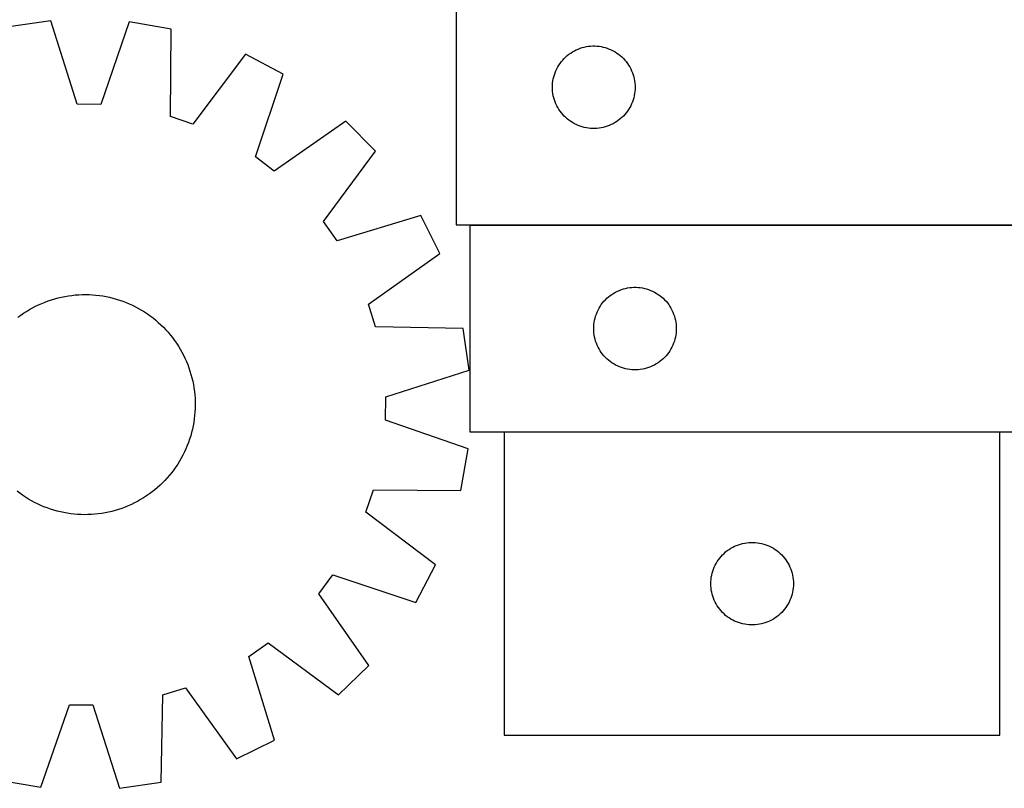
# Model space of a CAD drawing. Header units: millimetres. Extents: x 7 to 1493, y 7 to 2993.
# Tile 12 of 14: x 955 to 1312, y 2405 to 2684. Entities that reach past the tile are written whole.
import ezdxf

# ---------------------------------------------------------------- set-up
doc = ezdxf.new("R2010")
doc.units = ezdxf.units.MM
doc.layers.add('COMMON', color=5, linetype='CONTINUOUS', true_color=0x0000ff)
doc.layers.add('CUT', color=7, linetype='CONTINUOUS', true_color=0x000000)

msp = doc.modelspace()

# ---------------------------------------------------------------- linework, layer by layer
at = {"layer": 'COMMON'}
for p, q in [((1413.251189, 2609.207491), (1118.226991, 2609.207491)), ((1310.756984, 2534.00749), (1130.756984, 2534.00749))]:
    msp.add_line(p, q, dxfattribs=at)
at = {"layer": 'CUT'}
for p, q in [((1113.251189, 2859.307491), (1113.251189, 2609.307491)), ((966.079777, 2683.423297), (950.853192, 2681.213849)), ((975.669763, 2653.141175), (966.079777, 2683.423297)), ((994.61622, 2683.052852), (984.243385, 2653.029877)), ((1009.78032, 2680.448888), (994.61622, 2683.052852)), ((1009.543249, 2648.68541), (1009.78032, 2680.448888)), ((1161.325214, 2674.183331), (1162.093557, 2674.262753)), ((1162.093557, 2674.262753), (1162.864971, 2674.302518)), ((1162.864971, 2674.302518), (1163.637408, 2674.302518)), ((1163.637408, 2674.302518), (1164.408821, 2674.262753)), ((1164.408821, 2674.262753), (1165.177165, 2674.183331)), ((1036.805616, 2671.278328), (1017.662854, 2645.930164)), ((1050.422863, 2664.115847), (1036.805616, 2671.278328)), ((1153.062089, 2670.315771), (1153.642292, 2670.825697)), ((1153.642292, 2670.825697), (1154.247975, 2671.305079)), ((1154.247975, 2671.305079), (1154.877533, 2671.752646)), ((1154.877533, 2671.752646), (1155.529297, 2672.16721)), ((1155.529297, 2672.16721), (1156.201538, 2672.547673)), ((1156.201538, 2672.547673), (1156.892473, 2672.893024)), ((1156.892473, 2672.893024), (1157.600271, 2673.20235)), ((1157.600271, 2673.20235), (1158.323054, 2673.474829)), ((1158.323054, 2673.474829), (1159.058905, 2673.709739)), ((1159.058905, 2673.709739), (1159.805873, 2673.906456)), ((1159.805873, 2673.906456), (1160.561978, 2674.06446)), ((1160.561978, 2674.06446), (1161.325214, 2674.183331)), ((1165.177165, 2674.183331), (1165.940401, 2674.06446)), ((1165.940401, 2674.06446), (1166.696505, 2673.906456)), ((1166.696505, 2673.906456), (1167.443474, 2673.709739)), ((1167.443474, 2673.709739), (1168.179325, 2673.474829)), ((1168.179325, 2673.474829), (1168.902108, 2673.20235)), ((1168.902108, 2673.20235), (1169.609905, 2672.893024)), ((1169.609905, 2672.893024), (1170.30084, 2672.547673)), ((1170.30084, 2672.547673), (1170.973081, 2672.16721)), ((1170.973081, 2672.16721), (1171.624845, 2671.752646)), ((1171.624845, 2671.752646), (1172.254404, 2671.305079)), ((1172.254404, 2671.305079), (1172.860087, 2670.825697)), ((1172.860087, 2670.825697), (1173.440289, 2670.315771)), ((1150.196911, 2666.695712), (1150.594556, 2667.357933)), ((1150.594556, 2667.357933), (1151.025764, 2667.998807)), ((1151.025764, 2667.998807), (1151.489392, 2668.616633)), ((1151.489392, 2668.616633), (1151.98421, 2669.209772)), ((1151.98421, 2669.209772), (1152.508906, 2669.776653)), ((1152.508906, 2669.776653), (1153.062089, 2670.315771)), ((1173.440289, 2670.315771), (1173.993472, 2669.776653)), ((1173.993472, 2669.776653), (1174.518168, 2669.209772)), ((1174.518168, 2669.209772), (1175.012986, 2668.616633)), ((1175.012986, 2668.616633), (1175.476614, 2667.998807)), ((1175.476614, 2667.998807), (1175.907823, 2667.357933)), ((1175.907823, 2667.357933), (1176.305468, 2666.695712)), ((1040.38194, 2633.980243), (1050.422863, 2664.115847)), ((1148.745773, 2663.127557), (1148.961659, 2663.869213)), ((1148.961659, 2663.869213), (1149.215437, 2664.598772)), ((1149.215437, 2664.598772), (1149.506436, 2665.314299)), ((1149.506436, 2665.314299), (1149.833883, 2666.013897)), ((1149.833883, 2666.013897), (1150.196911, 2666.695712)), ((1176.305468, 2666.695712), (1176.668496, 2666.013897)), ((1176.668496, 2666.013897), (1176.995943, 2665.314299)), ((1176.995943, 2665.314299), (1177.286942, 2664.598772)), ((1177.286942, 2664.598772), (1177.54072, 2663.869213)), ((1177.54072, 2663.869213), (1177.756605, 2663.127557)), ((1148.251189, 2659.307491), (1148.271078, 2660.079672)), ((1148.271078, 2660.079672), (1148.330691, 2660.849805)), ((1148.330691, 2660.849805), (1148.429871, 2661.615849)), ((1148.429871, 2661.615849), (1148.568354, 2662.375772)), ((1148.568354, 2662.375772), (1148.745773, 2663.127557)), ((1177.756605, 2663.127557), (1177.934025, 2662.375772)), ((1177.934025, 2662.375772), (1178.072508, 2661.615849)), ((1178.072508, 2661.615849), (1178.171687, 2660.849805)), ((1178.171687, 2660.849805), (1178.231301, 2660.079672)), ((1178.231301, 2660.079672), (1178.251189, 2659.307491)), ((1148.271078, 2658.535309), (1148.251189, 2659.307491)), ((1148.330691, 2657.765176), (1148.271078, 2658.535309)), ((1148.429871, 2656.999132), (1148.330691, 2657.765176)), ((1148.568354, 2656.23921), (1148.429871, 2656.999132)), ((1178.072508, 2656.999132), (1177.934025, 2656.23921)), ((1178.171687, 2657.765176), (1178.072508, 2656.999132)), ((1178.231301, 2658.535309), (1178.171687, 2657.765176)), ((1178.251189, 2659.307491), (1178.231301, 2658.535309)), ((984.243385, 2653.029877), (975.669763, 2653.141175)), ((1148.745773, 2655.487424), (1148.568354, 2656.23921)), ((1148.961659, 2654.745768), (1148.745773, 2655.487424)), ((1149.215437, 2654.016209), (1148.961659, 2654.745768)), ((1149.506436, 2653.300682), (1149.215437, 2654.016209)), ((1149.833883, 2652.601084), (1149.506436, 2653.300682)), ((1176.995943, 2653.300682), (1176.668496, 2652.601084)), ((1177.286942, 2654.016209), (1176.995943, 2653.300682)), ((1177.54072, 2654.745768), (1177.286942, 2654.016209)), ((1177.756605, 2655.487424), (1177.54072, 2654.745768)), ((1177.934025, 2656.23921), (1177.756605, 2655.487424)), ((1150.196911, 2651.91927), (1149.833883, 2652.601084)), ((1150.594556, 2651.257048), (1150.196911, 2651.91927)), ((1151.025764, 2650.616174), (1150.594556, 2651.257048)), ((1151.489392, 2649.998348), (1151.025764, 2650.616174)), ((1151.98421, 2649.405209), (1151.489392, 2649.998348)), ((1152.508906, 2648.838328), (1151.98421, 2649.405209)), ((1174.518168, 2649.405209), (1173.993472, 2648.838328)), ((1175.012986, 2649.998348), (1174.518168, 2649.405209)), ((1175.476614, 2650.616174), (1175.012986, 2649.998348)), ((1175.907823, 2651.257048), (1175.476614, 2650.616174)), ((1176.305468, 2651.91927), (1175.907823, 2651.257048)), ((1176.668496, 2652.601084), (1176.305468, 2651.91927)), ((1017.662854, 2645.930164), (1009.543249, 2648.68541)), ((1073.291588, 2647.04285), (1047.252726, 2628.850753)), ((1084.029031, 2636.022965), (1073.291588, 2647.04285)), ((1153.062089, 2648.29921), (1152.508906, 2648.838328)), ((1153.642292, 2647.789284), (1153.062089, 2648.29921)), ((1154.247975, 2647.309902), (1153.642292, 2647.789284)), ((1154.877533, 2646.862335), (1154.247975, 2647.309902)), ((1155.529297, 2646.447771), (1154.877533, 2646.862335)), ((1156.201538, 2646.067309), (1155.529297, 2646.447771)), ((1156.892473, 2645.721957), (1156.201538, 2646.067309)), ((1157.600271, 2645.412631), (1156.892473, 2645.721957)), ((1169.609905, 2645.721957), (1168.902108, 2645.412631)), ((1170.30084, 2646.067309), (1169.609905, 2645.721957)), ((1170.973081, 2646.447771), (1170.30084, 2646.067309)), ((1171.624845, 2646.862335), (1170.973081, 2646.447771)), ((1172.254404, 2647.309902), (1171.624845, 2646.862335)), ((1172.860087, 2647.789284), (1172.254404, 2647.309902)), ((1173.440289, 2648.29921), (1172.860087, 2647.789284)), ((1173.993472, 2648.838328), (1173.440289, 2648.29921)), ((1158.323054, 2645.140152), (1157.600271, 2645.412631)), ((1159.058905, 2644.905242), (1158.323054, 2645.140152)), ((1159.805873, 2644.708525), (1159.058905, 2644.905242)), ((1160.561978, 2644.550521), (1159.805873, 2644.708525)), ((1161.325214, 2644.43165), (1160.561978, 2644.550521)), ((1162.093557, 2644.352228), (1161.325214, 2644.43165)), ((1162.864971, 2644.312464), (1162.093557, 2644.352228)), ((1163.637408, 2644.312464), (1162.864971, 2644.312464)), ((1164.408821, 2644.352228), (1163.637408, 2644.312464)), ((1165.177165, 2644.43165), (1164.408821, 2644.352228)), ((1165.940401, 2644.550521), (1165.177165, 2644.43165)), ((1166.696505, 2644.708525), (1165.940401, 2644.550521)), ((1167.443474, 2644.905242), (1166.696505, 2644.708525)), ((1168.179325, 2645.140152), (1167.443474, 2644.905242)), ((1168.902108, 2645.412631), (1168.179325, 2645.140152)), ((1065.167133, 2610.465118), (1084.029031, 2636.022965)), ((1047.252726, 2628.850753), (1040.38194, 2633.980243)), ((1070.116539, 2603.463494), (1065.167133, 2610.465118)), ((1100.502636, 2612.718755), (1070.116539, 2603.463494)), ((1107.309219, 2598.92017), (1100.502636, 2612.718755)), ((1113.251189, 2609.307491), (1413.251189, 2609.307491)), ((1418.226991, 2609.10749), (1118.226991, 2609.10749)), ((1118.226991, 2609.10749), (1118.226991, 2534.10749)), ((1081.472678, 2580.44186), (1107.309219, 2598.92017)), ((1170.505099, 2584.467209), (1171.17734, 2584.847672)), ((1171.17734, 2584.847672), (1171.868275, 2585.193023)), ((1171.868275, 2585.193023), (1172.576073, 2585.502349)), ((1172.576073, 2585.502349), (1173.298856, 2585.774828)), ((1173.298856, 2585.774828), (1174.034707, 2586.009738)), ((1174.034707, 2586.009738), (1174.781675, 2586.206455)), ((1174.781675, 2586.206455), (1175.53778, 2586.364459)), ((1175.53778, 2586.364459), (1176.301016, 2586.48333)), ((1176.301016, 2586.48333), (1177.069359, 2586.562752)), ((1177.069359, 2586.562752), (1177.840773, 2586.602517)), ((1177.840773, 2586.602517), (1178.61321, 2586.602517)), ((1178.61321, 2586.602517), (1179.384623, 2586.562752)), ((1179.384623, 2586.562752), (1180.152967, 2586.48333)), ((1180.152967, 2586.48333), (1180.916203, 2586.364459)), ((1180.916203, 2586.364459), (1181.672307, 2586.206455)), ((1181.672307, 2586.206455), (1182.419276, 2586.009738)), ((1182.419276, 2586.009738), (1183.155127, 2585.774828)), ((1183.155127, 2585.774828), (1183.87791, 2585.502349)), ((1183.87791, 2585.502349), (1184.585707, 2585.193023)), ((1184.585707, 2585.193023), (1185.276642, 2584.847672)), ((1185.276642, 2584.847672), (1185.948883, 2584.467209)), ((962.842706, 2580.770053), (964.00609, 2581.24497)), ((964.00609, 2581.24497), (965.183817, 2581.683109)), ((965.183817, 2581.683109), (966.374725, 2582.084039)), ((966.374725, 2582.084039), (967.577639, 2582.447363)), ((967.577639, 2582.447363), (968.791372, 2582.772724)), ((968.791372, 2582.772724), (970.014725, 2583.0598)), ((970.014725, 2583.0598), (971.246493, 2583.308308)), ((971.246493, 2583.308308), (972.485458, 2583.518002)), ((972.485458, 2583.518002), (973.730399, 2583.688676)), ((973.730399, 2583.688676), (974.980086, 2583.820162)), ((974.980086, 2583.820162), (976.233287, 2583.912329)), ((976.233287, 2583.912329), (977.488764, 2583.965086)), ((977.488764, 2583.965086), (978.745279, 2583.978382)), ((978.745279, 2583.978382), (980.001592, 2583.952203)), ((980.001592, 2583.952203), (981.256462, 2583.886576)), ((981.256462, 2583.886576), (982.508652, 2583.781564)), ((982.508652, 2583.781564), (983.756926, 2583.637272)), ((983.756926, 2583.637272), (985.000051, 2583.453842)), ((985.000051, 2583.453842), (986.236801, 2583.231455)), ((986.236801, 2583.231455), (987.465955, 2582.970331)), ((987.465955, 2582.970331), (988.686301, 2582.670726)), ((988.686301, 2582.670726), (989.896634, 2582.332938)), ((989.896634, 2582.332938), (991.09576, 2581.957299)), ((991.09576, 2581.957299), (992.282494, 2581.544179)), ((992.282494, 2581.544179), (993.455667, 2581.093987)), ((1166.465194, 2580.916632), (1166.960012, 2581.509771)), ((1166.960012, 2581.509771), (1167.484709, 2582.076652)), ((1167.484709, 2582.076652), (1168.037891, 2582.61577)), ((1168.037891, 2582.61577), (1168.618094, 2583.125696)), ((1168.618094, 2583.125696), (1169.223777, 2583.605078)), ((1169.223777, 2583.605078), (1169.853336, 2584.052645)), ((1169.853336, 2584.052645), (1170.505099, 2584.467209)), ((1185.948883, 2584.467209), (1186.600647, 2584.052645)), ((1186.600647, 2584.052645), (1187.230206, 2583.605078)), ((1187.230206, 2583.605078), (1187.835889, 2583.125696)), ((1187.835889, 2583.125696), (1188.416091, 2582.61577)), ((1188.416091, 2582.61577), (1188.969274, 2582.076652)), ((1188.969274, 2582.076652), (1189.49397, 2581.509771)), ((1189.49397, 2581.509771), (1189.988788, 2580.916632)), ((956.226779, 2577.176962), (957.280565, 2577.861463)), ((957.280565, 2577.861463), (958.355333, 2578.512525)), ((958.355333, 2578.512525), (959.45002, 2579.129507)), ((959.45002, 2579.129507), (960.563547, 2579.7118)), ((960.563547, 2579.7118), (961.694814, 2580.258829)), ((961.694814, 2580.258829), (962.842706, 2580.770053)), ((993.455667, 2581.093987), (994.61412, 2580.607168)), ((994.61412, 2580.607168), (995.75671, 2580.0842)), ((995.75671, 2580.0842), (996.882309, 2579.525601)), ((996.882309, 2579.525601), (997.989807, 2578.931921)), ((997.989807, 2578.931921), (999.078111, 2578.303748)), ((999.078111, 2578.303748), (1000.146146, 2577.641699)), ((1084.016222, 2572.253469), (1081.472678, 2580.44186)), ((1164.482238, 2577.614298), (1164.809685, 2578.313896)), ((1164.809685, 2578.313896), (1165.172713, 2578.995711)), ((1165.172713, 2578.995711), (1165.570358, 2579.657932)), ((1165.570358, 2579.657932), (1166.001566, 2580.298806)), ((1166.001566, 2580.298806), (1166.465194, 2580.916632)), ((1189.988788, 2580.916632), (1190.452416, 2580.298806)), ((1190.452416, 2580.298806), (1190.883625, 2579.657932)), ((1190.883625, 2579.657932), (1191.28127, 2578.995711)), ((1191.28127, 2578.995711), (1191.644298, 2578.313896)), ((1191.644298, 2578.313896), (1191.971745, 2577.614298)), ((954.186286, 2575.710382), (955.195013, 2576.459699)), ((955.195013, 2576.459699), (956.226779, 2577.176962)), ((1000.146146, 2577.641699), (1001.192858, 2576.94643)), ((1001.192858, 2576.94643), (1002.217215, 2576.218626)), ((1002.217215, 2576.218626), (1003.218206, 2575.459004)), ((1003.218206, 2575.459004), (1004.194843, 2574.668316)), ((1004.194843, 2574.668316), (1005.146161, 2573.847341)), ((1163.405673, 2573.915848), (1163.544156, 2574.675771)), ((1163.544156, 2574.675771), (1163.721575, 2575.427556)), ((1163.721575, 2575.427556), (1163.937461, 2576.169212)), ((1163.937461, 2576.169212), (1164.191239, 2576.898771)), ((1164.191239, 2576.898771), (1164.482238, 2577.614298)), ((1191.971745, 2577.614298), (1192.262744, 2576.898771)), ((1192.262744, 2576.898771), (1192.516522, 2576.169212)), ((1192.516522, 2576.169212), (1192.732407, 2575.427556)), ((1192.732407, 2575.427556), (1192.909827, 2574.675771)), ((1192.909827, 2574.675771), (1193.04831, 2573.915848)), ((1005.146161, 2573.847341), (1006.071223, 2572.99689)), ((1006.071223, 2572.99689), (1006.969115, 2572.117801)), ((1006.969115, 2572.117801), (1007.838951, 2571.210943)), ((1007.838951, 2571.210943), (1008.679873, 2570.27721)), ((1115.775151, 2571.665926), (1084.016222, 2572.253469)), ((1117.984599, 2556.439341), (1115.775151, 2571.665926)), ((1163.226991, 2571.60749), (1163.24688, 2572.379671)), ((1163.24688, 2570.835308), (1163.226991, 2571.60749)), ((1163.24688, 2572.379671), (1163.306493, 2573.149804)), ((1163.306493, 2570.065175), (1163.24688, 2570.835308)), ((1163.306493, 2573.149804), (1163.405673, 2573.915848)), ((1193.04831, 2573.915848), (1193.147489, 2573.149804)), ((1193.147489, 2573.149804), (1193.207103, 2572.379671)), ((1193.207103, 2570.835308), (1193.147489, 2570.065175)), ((1193.207103, 2572.379671), (1193.226991, 2571.60749)), ((1193.226991, 2571.60749), (1193.207103, 2570.835308)), ((1008.679873, 2570.27721), (1009.491051, 2569.317524)), ((1009.491051, 2569.317524), (1010.271683, 2568.332831)), ((1010.271683, 2568.332831), (1011.021001, 2567.324104)), ((1011.021001, 2567.324104), (1011.738264, 2566.292339)), ((1163.405673, 2569.299131), (1163.306493, 2570.065175)), ((1163.544156, 2568.539209), (1163.405673, 2569.299131)), ((1163.721575, 2567.787423), (1163.544156, 2568.539209)), ((1163.937461, 2567.045767), (1163.721575, 2567.787423)), ((1164.191239, 2566.316208), (1163.937461, 2567.045767)), ((1192.516522, 2567.045767), (1192.262744, 2566.316208)), ((1192.732407, 2567.787423), (1192.516522, 2567.045767)), ((1192.909827, 2568.539209), (1192.732407, 2567.787423)), ((1193.04831, 2569.299131), (1192.909827, 2568.539209)), ((1193.147489, 2570.065175), (1193.04831, 2569.299131)), ((1011.738264, 2566.292339), (1012.422765, 2565.238552)), ((1012.422765, 2565.238552), (1013.073827, 2564.163785)), ((1013.073827, 2564.163785), (1013.690809, 2563.069098)), ((1164.482238, 2565.600681), (1164.191239, 2566.316208)), ((1164.809685, 2564.901083), (1164.482238, 2565.600681)), ((1165.172713, 2564.219269), (1164.809685, 2564.901083)), ((1165.570358, 2563.557047), (1165.172713, 2564.219269)), ((1166.001566, 2562.916173), (1165.570358, 2563.557047)), ((1190.883625, 2563.557047), (1190.452416, 2562.916173)), ((1191.28127, 2564.219269), (1190.883625, 2563.557047)), ((1191.644298, 2564.901083), (1191.28127, 2564.219269)), ((1191.971745, 2565.600681), (1191.644298, 2564.901083)), ((1192.262744, 2566.316208), (1191.971745, 2565.600681)), ((1013.690809, 2563.069098), (1014.273102, 2561.955571)), ((1014.273102, 2561.955571), (1014.82013, 2560.824303)), ((1014.82013, 2560.824303), (1015.331355, 2559.676411)), ((1166.465194, 2562.298347), (1166.001566, 2562.916173)), ((1166.960012, 2561.705208), (1166.465194, 2562.298347)), ((1167.484709, 2561.138327), (1166.960012, 2561.705208)), ((1168.037891, 2560.599209), (1167.484709, 2561.138327)), ((1168.618094, 2560.089283), (1168.037891, 2560.599209)), ((1169.223777, 2559.609901), (1168.618094, 2560.089283)), ((1187.835889, 2560.089283), (1187.230206, 2559.609901)), ((1188.416091, 2560.599209), (1187.835889, 2560.089283)), ((1188.969274, 2561.138327), (1188.416091, 2560.599209)), ((1189.49397, 2561.705208), (1188.969274, 2561.138327)), ((1189.988788, 2562.298347), (1189.49397, 2561.705208)), ((1190.452416, 2562.916173), (1189.988788, 2562.298347)), ((1015.331355, 2559.676411), (1015.806271, 2558.513028)), ((1015.806271, 2558.513028), (1016.244411, 2557.335301)), ((1016.244411, 2557.335301), (1016.64534, 2556.144393)), ((1087.702477, 2546.849354), (1117.984599, 2556.439341)), ((1169.853336, 2559.162334), (1169.223777, 2559.609901)), ((1170.505099, 2558.74777), (1169.853336, 2559.162334)), ((1171.17734, 2558.367308), (1170.505099, 2558.74777)), ((1171.868275, 2558.021956), (1171.17734, 2558.367308)), ((1172.576073, 2557.71263), (1171.868275, 2558.021956)), ((1173.298856, 2557.440151), (1172.576073, 2557.71263)), ((1174.034707, 2557.205241), (1173.298856, 2557.440151)), ((1174.781675, 2557.008524), (1174.034707, 2557.205241)), ((1175.53778, 2556.85052), (1174.781675, 2557.008524)), ((1176.301016, 2556.731649), (1175.53778, 2556.85052)), ((1177.069359, 2556.652227), (1176.301016, 2556.731649)), ((1177.840773, 2556.612463), (1177.069359, 2556.652227)), ((1178.61321, 2556.612463), (1177.840773, 2556.612463)), ((1179.384623, 2556.652227), (1178.61321, 2556.612463)), ((1180.152967, 2556.731649), (1179.384623, 2556.652227)), ((1180.916203, 2556.85052), (1180.152967, 2556.731649)), ((1181.672307, 2557.008524), (1180.916203, 2556.85052)), ((1182.419276, 2557.205241), (1181.672307, 2557.008524)), ((1183.155127, 2557.440151), (1182.419276, 2557.205241)), ((1183.87791, 2557.71263), (1183.155127, 2557.440151)), ((1184.585707, 2558.021956), (1183.87791, 2557.71263)), ((1185.276642, 2558.367308), (1184.585707, 2558.021956)), ((1185.948883, 2558.74777), (1185.276642, 2558.367308)), ((1186.600647, 2559.162334), (1185.948883, 2558.74777)), ((1187.230206, 2559.609901), (1186.600647, 2559.162334)), ((1016.64534, 2556.144393), (1017.008665, 2554.941479)), ((1017.008665, 2554.941479), (1017.334026, 2553.727746)), ((1017.334026, 2553.727746), (1017.621102, 2552.504392)), ((1017.621102, 2552.504392), (1017.869609, 2551.272625)), ((1017.869609, 2551.272625), (1018.079304, 2550.033659)), ((1018.079304, 2550.033659), (1018.249978, 2548.788719)), ((1018.249978, 2548.788719), (1018.381464, 2547.539032)), ((1018.381464, 2547.539032), (1018.473631, 2546.285831)), ((1018.473631, 2546.285831), (1018.526388, 2545.030353)), ((1087.591178, 2538.275733), (1087.702477, 2546.849354)), ((1018.513505, 2542.517526), (1018.447878, 2541.262655)), ((1018.539684, 2543.773838), (1018.513505, 2542.517526)), ((1018.526388, 2545.030353), (1018.539684, 2543.773838)), ((1018.198574, 2538.762192), (1018.015144, 2537.519067)), ((1018.342866, 2540.010465), (1018.198574, 2538.762192)), ((1018.447878, 2541.262655), (1018.342866, 2540.010465)), ((1017.531633, 2535.053162), (1017.232028, 2533.832816)), ((1017.792757, 2536.282317), (1017.531633, 2535.053162)), ((1018.015144, 2537.519067), (1017.792757, 2536.282317)), ((1117.614154, 2527.902897), (1087.591178, 2538.275733)), ((1016.5186, 2531.423358), (1016.105481, 2530.236623)), ((1016.89424, 2532.622483), (1016.5186, 2531.423358)), ((1017.232028, 2533.832816), (1016.89424, 2532.622483)), ((1118.226991, 2534.10749), (1318.226991, 2534.10749)), ((1310.756984, 2533.907489), (1130.756984, 2533.907489)), ((1130.756984, 2533.907489), (1130.756984, 2423.907489)), ((1310.756984, 2423.907489), (1310.756984, 2533.907489)), ((1015.168469, 2527.904998), (1014.645502, 2526.762408)), ((1015.655289, 2529.06345), (1015.168469, 2527.904998)), ((1016.105481, 2530.236623), (1015.655289, 2529.06345)), ((1115.01019, 2512.738798), (1117.614154, 2527.902897)), ((1013.493223, 2524.52931), (1012.865049, 2523.441007)), ((1014.086903, 2525.636808), (1013.493223, 2524.52931)), ((1014.645502, 2526.762408), (1014.086903, 2525.636808)), ((1011.507732, 2521.326259), (1010.779927, 2520.301902)), ((1012.203001, 2522.372972), (1011.507732, 2521.326259)), ((1012.865049, 2523.441007), (1012.203001, 2522.372972)), ((1008.408643, 2517.372956), (1007.558192, 2516.447894)), ((1009.229618, 2518.324275), (1008.408643, 2517.372956)), ((1010.020306, 2519.300911), (1009.229618, 2518.324275)), ((1010.779927, 2520.301902), (1010.020306, 2519.300911)), ((1004.838512, 2513.839245), (1003.878825, 2513.028067)), ((1005.772245, 2514.680166), (1004.838512, 2513.839245)), ((1006.679103, 2515.550002), (1005.772245, 2514.680166)), ((1007.558192, 2516.447894), (1006.679103, 2515.550002)), ((954.863204, 2511.73919), (953.862213, 2512.498811)), ((955.887561, 2511.011386), (954.863204, 2511.73919)), ((956.934274, 2510.316116), (955.887561, 2511.011386)), ((958.002309, 2509.654068), (956.934274, 2510.316116)), ((999.799854, 2510.096353), (998.725087, 2509.44529)), ((1000.85364, 2510.780854), (999.799854, 2510.096353)), ((1001.885406, 2511.498117), (1000.85364, 2510.780854)), ((1002.894133, 2512.247434), (1001.885406, 2511.498117)), ((1003.878825, 2513.028067), (1002.894133, 2512.247434)), ((1080.491466, 2504.856263), (1083.246712, 2512.975869)), ((1083.246712, 2512.975869), (1115.01019, 2512.738798)), ((959.090612, 2509.025894), (958.002309, 2509.654068)), ((960.19811, 2508.432215), (959.090612, 2509.025894)), ((961.323709, 2507.873616), (960.19811, 2508.432215)), ((962.466299, 2507.350648), (961.323709, 2507.873616)), ((963.624752, 2506.863828), (962.466299, 2507.350648)), ((964.797925, 2506.413637), (963.624752, 2506.863828)), ((965.98466, 2506.000517), (964.797925, 2506.413637)), ((991.896602, 2506.274707), (990.705694, 2505.873777)), ((993.074329, 2506.712846), (991.896602, 2506.274707)), ((994.237713, 2507.187762), (993.074329, 2506.712846)), ((995.385605, 2507.698987), (994.237713, 2507.187762)), ((996.516873, 2508.246016), (995.385605, 2507.698987)), ((997.6304, 2508.828308), (996.516873, 2508.246016)), ((998.725087, 2509.44529), (997.6304, 2508.828308)), ((967.183785, 2505.624878), (965.98466, 2506.000517)), ((968.394118, 2505.287089), (967.183785, 2505.624878)), ((969.614464, 2504.987485), (968.394118, 2505.287089)), ((970.843618, 2504.72636), (969.614464, 2504.987485)), ((972.080368, 2504.503973), (970.843618, 2504.72636)), ((973.323494, 2504.320543), (972.080368, 2504.503973)), ((974.571767, 2504.176251), (973.323494, 2504.320543)), ((975.823957, 2504.07124), (974.571767, 2504.176251)), ((977.078827, 2504.005612), (975.823957, 2504.07124)), ((978.33514, 2503.979434), (977.078827, 2504.005612)), ((979.591655, 2503.992729), (978.33514, 2503.979434)), ((980.847133, 2504.045487), (979.591655, 2503.992729)), ((982.100333, 2504.137654), (980.847133, 2504.045487)), ((983.350021, 2504.269139), (982.100333, 2504.137654)), ((984.594961, 2504.439814), (983.350021, 2504.269139)), ((985.833927, 2504.649508), (984.594961, 2504.439814)), ((987.065694, 2504.898016), (985.833927, 2504.649508)), ((988.289048, 2505.185092), (987.065694, 2504.898016)), ((989.50278, 2505.510453), (988.289048, 2505.185092)), ((990.705694, 2505.873777), (989.50278, 2505.510453)), ((1105.83963, 2485.713501), (1080.491466, 2504.856263)), ((1213.035092, 2491.767208), (1213.707333, 2492.147671)), ((1213.707333, 2492.147671), (1214.398268, 2492.493022)), ((1214.398268, 2492.493022), (1215.106066, 2492.802348)), ((1215.106066, 2492.802348), (1215.828848, 2493.074827)), ((1215.828848, 2493.074827), (1216.5647, 2493.309737)), ((1216.5647, 2493.309737), (1217.311668, 2493.506454)), ((1217.311668, 2493.506454), (1218.067773, 2493.664458)), ((1218.067773, 2493.664458), (1218.831009, 2493.783329)), ((1218.831009, 2493.783329), (1219.599352, 2493.862751)), ((1219.599352, 2493.862751), (1220.370765, 2493.902516)), ((1220.370765, 2493.902516), (1221.143203, 2493.902516)), ((1221.143203, 2493.902516), (1221.914616, 2493.862751)), ((1221.914616, 2493.862751), (1222.682959, 2493.783329)), ((1222.682959, 2493.783329), (1223.446196, 2493.664458)), ((1223.446196, 2493.664458), (1224.2023, 2493.506454)), ((1224.2023, 2493.506454), (1224.949269, 2493.309737)), ((1224.949269, 2493.309737), (1225.68512, 2493.074827)), ((1225.68512, 2493.074827), (1226.407903, 2492.802348)), ((1226.407903, 2492.802348), (1227.1157, 2492.493022)), ((1227.1157, 2492.493022), (1227.806635, 2492.147671)), ((1227.806635, 2492.147671), (1228.478876, 2491.767208)), ((1208.995187, 2488.216631), (1209.490005, 2488.80977)), ((1209.490005, 2488.80977), (1210.014701, 2489.376651)), ((1210.014701, 2489.376651), (1210.567884, 2489.915769)), ((1210.567884, 2489.915769), (1211.148086, 2490.425695)), ((1211.148086, 2490.425695), (1211.75377, 2490.905077)), ((1211.75377, 2490.905077), (1212.383328, 2491.352644)), ((1212.383328, 2491.352644), (1213.035092, 2491.767208)), ((1228.478876, 2491.767208), (1229.13064, 2491.352644)), ((1229.13064, 2491.352644), (1229.760198, 2490.905077)), ((1229.760198, 2490.905077), (1230.365882, 2490.425695)), ((1230.365882, 2490.425695), (1230.946084, 2489.915769)), ((1230.946084, 2489.915769), (1231.499267, 2489.376651)), ((1231.499267, 2489.376651), (1232.023963, 2488.80977)), ((1232.023963, 2488.80977), (1232.518781, 2488.216631)), ((1098.677149, 2472.096254), (1105.83963, 2485.713501)), ((1206.721232, 2484.19877), (1207.012231, 2484.914297)), ((1207.012231, 2484.914297), (1207.339678, 2485.613895)), ((1207.339678, 2485.613895), (1207.702706, 2486.29571)), ((1207.702706, 2486.29571), (1208.100351, 2486.957931)), ((1208.100351, 2486.957931), (1208.531559, 2487.598805)), ((1208.531559, 2487.598805), (1208.995187, 2488.216631)), ((1232.518781, 2488.216631), (1232.982409, 2487.598805)), ((1232.982409, 2487.598805), (1233.413618, 2486.957931)), ((1233.413618, 2486.957931), (1233.811263, 2486.29571)), ((1233.811263, 2486.29571), (1234.17429, 2485.613895)), ((1234.17429, 2485.613895), (1234.501738, 2484.914297)), ((1234.501738, 2484.914297), (1234.792736, 2484.19877)), ((1063.412054, 2475.266391), (1068.541545, 2482.137177)), ((1068.541545, 2482.137177), (1098.677149, 2472.096254)), ((1205.836486, 2480.449803), (1205.935666, 2481.215847)), ((1205.935666, 2481.215847), (1206.074149, 2481.97577)), ((1206.074149, 2481.97577), (1206.251568, 2482.727555)), ((1206.251568, 2482.727555), (1206.467453, 2483.469211)), ((1206.467453, 2483.469211), (1206.721232, 2484.19877)), ((1234.792736, 2484.19877), (1235.046515, 2483.469211)), ((1235.046515, 2483.469211), (1235.2624, 2482.727555)), ((1235.2624, 2482.727555), (1235.439819, 2481.97577)), ((1235.439819, 2481.97577), (1235.578303, 2481.215847)), ((1235.578303, 2481.215847), (1235.677482, 2480.449803)), ((1205.756984, 2478.907489), (1205.776873, 2479.67967)), ((1205.776873, 2478.135307), (1205.756984, 2478.907489)), ((1205.776873, 2479.67967), (1205.836486, 2480.449803)), ((1205.836486, 2477.365174), (1205.776873, 2478.135307)), ((1235.677482, 2480.449803), (1235.737095, 2479.67967)), ((1235.737095, 2478.135307), (1235.677482, 2477.365174)), ((1235.737095, 2479.67967), (1235.756984, 2478.907489)), ((1235.756984, 2478.907489), (1235.737095, 2478.135307)), ((1081.604152, 2449.227529), (1063.412054, 2475.266391)), ((1205.935666, 2476.59913), (1205.836486, 2477.365174)), ((1206.074149, 2475.839208), (1205.935666, 2476.59913)), ((1206.251568, 2475.087422), (1206.074149, 2475.839208)), ((1206.467453, 2474.345766), (1206.251568, 2475.087422)), ((1206.721232, 2473.616207), (1206.467453, 2474.345766)), ((1235.046515, 2474.345766), (1234.792736, 2473.616207)), ((1235.2624, 2475.087422), (1235.046515, 2474.345766)), ((1235.439819, 2475.839208), (1235.2624, 2475.087422)), ((1235.578303, 2476.59913), (1235.439819, 2475.839208)), ((1235.677482, 2477.365174), (1235.578303, 2476.59913)), ((1207.012231, 2472.90068), (1206.721232, 2473.616207)), ((1207.339678, 2472.201082), (1207.012231, 2472.90068)), ((1207.702706, 2471.519268), (1207.339678, 2472.201082)), ((1208.100351, 2470.857046), (1207.702706, 2471.519268)), ((1208.531559, 2470.216172), (1208.100351, 2470.857046)), ((1233.413618, 2470.857046), (1232.982409, 2470.216172)), ((1233.811263, 2471.519268), (1233.413618, 2470.857046)), ((1234.17429, 2472.201082), (1233.811263, 2471.519268)), ((1234.501738, 2472.90068), (1234.17429, 2472.201082)), ((1234.792736, 2473.616207), (1234.501738, 2472.90068)), ((1208.995187, 2469.598346), (1208.531559, 2470.216172)), ((1209.490005, 2469.005207), (1208.995187, 2469.598346)), ((1210.014701, 2468.438326), (1209.490005, 2469.005207)), ((1210.567884, 2467.899208), (1210.014701, 2468.438326)), ((1211.148086, 2467.389282), (1210.567884, 2467.899208)), ((1211.75377, 2466.9099), (1211.148086, 2467.389282)), ((1212.383328, 2466.462333), (1211.75377, 2466.9099)), ((1229.760198, 2466.9099), (1229.13064, 2466.462333)), ((1230.365882, 2467.389282), (1229.760198, 2466.9099)), ((1230.946084, 2467.899208), (1230.365882, 2467.389282)), ((1231.499267, 2468.438326), (1230.946084, 2467.899208)), ((1232.023963, 2469.005207), (1231.499267, 2468.438326)), ((1232.518781, 2469.598346), (1232.023963, 2469.005207)), ((1232.982409, 2470.216172), (1232.518781, 2469.598346)), ((1213.035092, 2466.047769), (1212.383328, 2466.462333)), ((1213.707333, 2465.667307), (1213.035092, 2466.047769)), ((1214.398268, 2465.321955), (1213.707333, 2465.667307)), ((1215.106066, 2465.012629), (1214.398268, 2465.321955)), ((1215.828848, 2464.74015), (1215.106066, 2465.012629)), ((1216.5647, 2464.50524), (1215.828848, 2464.74015)), ((1217.311668, 2464.308523), (1216.5647, 2464.50524)), ((1218.067773, 2464.150519), (1217.311668, 2464.308523)), ((1218.831009, 2464.031648), (1218.067773, 2464.150519)), ((1219.599352, 2463.952226), (1218.831009, 2464.031648)), ((1220.370765, 2463.912462), (1219.599352, 2463.952226)), ((1221.143203, 2463.912462), (1220.370765, 2463.912462)), ((1221.914616, 2463.952226), (1221.143203, 2463.912462)), ((1222.682959, 2464.031648), (1221.914616, 2463.952226)), ((1223.446196, 2464.150519), (1222.682959, 2464.031648)), ((1224.2023, 2464.308523), (1223.446196, 2464.150519)), ((1224.949269, 2464.50524), (1224.2023, 2464.308523)), ((1225.68512, 2464.74015), (1224.949269, 2464.50524)), ((1226.407903, 2465.012629), (1225.68512, 2464.74015)), ((1227.1157, 2465.321955), (1226.407903, 2465.012629)), ((1227.806635, 2465.667307), (1227.1157, 2465.321955)), ((1228.478876, 2466.047769), (1227.806635, 2465.667307)), ((1229.13064, 2466.462333), (1228.478876, 2466.047769)), ((1038.024795, 2452.402579), (1045.02642, 2457.351985)), ((1045.02642, 2457.351985), (1070.584267, 2438.490086)), ((1047.280057, 2422.016482), (1038.024795, 2452.402579)), ((1070.584267, 2438.490086), (1081.604152, 2449.227529)), ((1006.227227, 2406.743967), (1006.81477, 2438.502895)), ((1006.81477, 2438.502895), (1015.003162, 2441.046439)), ((1015.003162, 2441.046439), (1033.481471, 2415.209899)), ((962.464199, 2404.904964), (972.837035, 2434.927939)), ((972.837035, 2434.927939), (981.410656, 2434.816641)), ((981.410656, 2434.816641), (991.000642, 2404.534519)), ((1033.481471, 2415.209899), (1047.280057, 2422.016482)), ((1130.756984, 2423.907489), (1310.756984, 2423.907489)), ((947.3001, 2407.508928), (962.464199, 2404.904964)), ((991.000642, 2404.534519), (1006.227227, 2406.743967))]:
    msp.add_line(p, q, dxfattribs=at)

doc.saveas('drawing.dxf')
